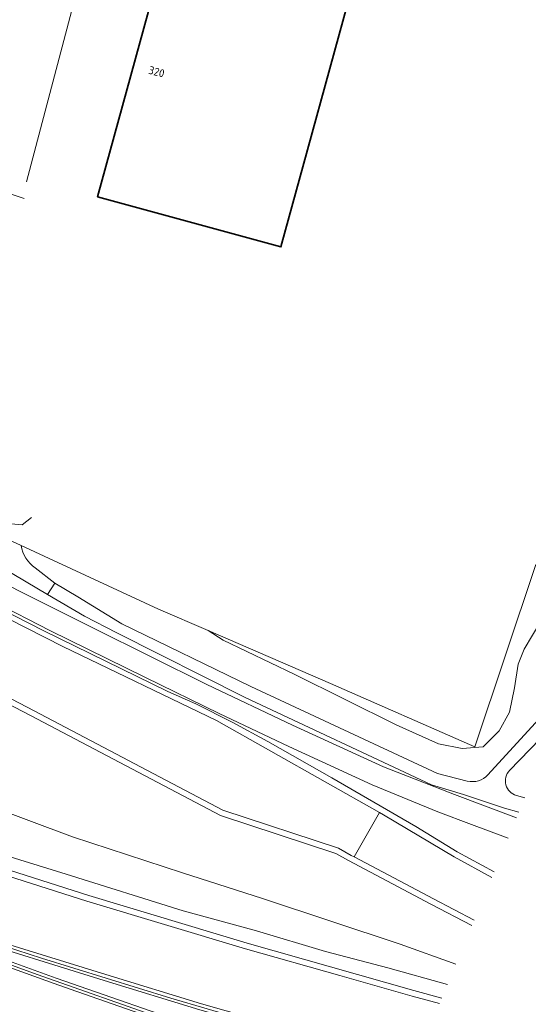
# Model space of a CAD drawing. Extents: x 152761 to 155748, y 459947 to 462743.
# Tile 68 of 256: x 154170 to 154255, y 460502 to 460667. Entities that reach past the tile are written whole.
import ezdxf
from ezdxf.enums import TextEntityAlignment as Align

# ---------------------------------------------------------------- set-up
doc = ezdxf.new("R2010")
doc.units = 0
doc.header["$LTSCALE"] = 0.75
for name, color, linetype, lineweight in [('B-RO-BV-GELEIDECONSTRUCTIE-G', 251, 'CONTINUOUS', 18), ('B-RO-GR-BOS_LOOF-GV', 251, 'CONTINUOUS', 13), ('B-RO-IE-TERREINAFSCHEIDING_KUNSTMATIG_HEKWERK-G', 251, 'IE-TERREINAFSCHEIDING-KUNSTMATIG', 18), ('B-RO-OG-BEBOUWING-GV', 6, 'CONTINUOUS', 35), ('B-RO-OG-BEBOUWING-T18', 1, 'CONTINUOUS', 18), ('B-RO-OG-TERREIN_CULTUURSCHEIDING-GV', 251, 'CONTINUOUS', 18), ('B-RO-OG-WATER_GREPPEL-GV', 251, 'CONTINUOUS', 18), ('B-RO-VH-VERHARDING_ASFALT-GV', 251, 'CONTINUOUS', 18), ('B-RO-VH-VERHARDING_FUNDERING_ZAND-GV', 251, 'CONTINUOUS', 18)]:
    doc.layers.add(name, color=color, linetype=linetype, lineweight=lineweight)
doc.styles.add('NLCS-ISO-M200-T18', font='NLCS-ISO.ttf', dxfattribs={"height": 0.36})
doc.linetypes.add('IE-TERREINAFSCHEIDING-KUNSTMATIG', pattern='A,4,[82,NLCS.SHX,S=0.75,R=90,X=0,Y=0],4,-2', length=10)

msp = doc.modelspace()

# ---------------------------------------------------------------- linework, layer by layer
at = {"layer": 'B-RO-BV-GELEIDECONSTRUCTIE-G', "flags": 128}
for points in [[(154236.745, 460491.236), (154221.071, 460495.614), (154219.784, 460495.933), (154195.436, 460503.116), (154173.821, 460509.781), (154151.047, 460517.156), (154130.803, 460523.836), (154109.411, 460531.323), (154091.802, 460537.488), (154088.002, 460538.897)], [(154087.41, 460538.148), (154091.63, 460536.616), (154109.178, 460530.331), (154130.504, 460522.539), (154150.557, 460515.252), (154173.099, 460507.031), (154194.36, 460499.559), (154225.857, 460488.838), (154235.055, 460485.748)]]:
    msp.add_lwpolyline(points, dxfattribs=at)
at = {"layer": 'B-RO-GR-BOS_LOOF-GV', "flags": 128}
for points in [[(154295.56, 460582.849), (154294.929, 460583.001), (154293.204, 460582.593), (154292.083, 460581.916), (154267.552, 460557.133), (154252.135, 460541.224)], [(154170.408, 460578.845), (154167.419, 460580.228)], [(154165.402, 460579.384), (154163.683, 460579.497), (154163.113, 460577.351), (154167.426, 460575.091), (154174.814, 460570.636), (154176.043, 460572.546), (154172.779, 460575.102)], [(154257.327, 460566.213), (154254.549, 460561.527), (154253.532, 460558.984), (154252.922, 460555.038), (154252.107, 460550.973), (154250.37, 460547.811), (154247.688, 460545.142), (154244.183, 460544.903), (154240.232, 460545.678), (154233.146, 460548.832), (154216.104, 460557.337), (154204.204, 460563.024), (154201.688, 460564.612), (154193.373, 460568.215), (154170.408, 460578.845)], [(154156.199, 460578.203), (154182.612, 460564.949), (154201.497, 460555.606), (154215.814, 460548.808), (154231.009, 460541.792), (154242.927, 460537.185), (154253.293, 460533.298)], [(154253.677, 460534.223), (154251.27, 460534.92), (154244.416, 460537.205), (154239.039, 460538.819), (154207.872, 460553.424), (154186.427, 460564.265), (154180.987, 460567.049), (154174.814, 460570.636), (154167.426, 460575.091)], [(154172.779, 460575.102), (154176.043, 460572.546), (154179.882, 460570.277), (154187.249, 460565.761), (154208.828, 460555.286), (154240.046, 460540.673), (154245.049, 460539.441)], [(154256.514, 460575.683), (154246.317, 460545.135), (154222.138, 460555.75), (154201.688, 460564.612), (154204.204, 460563.024), (154216.104, 460557.337), (154233.146, 460548.832), (154240.232, 460545.678), (154244.183, 460544.903), (154247.688, 460545.142), (154250.37, 460547.811), (154252.107, 460550.973), (154252.922, 460555.038), (154253.532, 460558.984), (154254.549, 460561.527), (154257.327, 460566.213)], [(154248.506, 460540.489), (154260.691, 460553.833)], [(154253.276, 460537.016), (154254.674, 460536.627)]]:
    msp.add_lwpolyline(points, dxfattribs=at)
at = {"layer": 'B-RO-GR-BOS_LOOF-GV'}
for points in [[(154172.779, 460575.102, -0.2064396), (154170.408, 460578.845)], [(154170.408, 460578.845, 0.2064396), (154172.779, 460575.102)], [(154245.049, 460539.441, 0.2748854), (154248.506, 460540.489)], [(154252.135, 460541.224, 0.5691897), (154253.276, 460537.016)]]:
    msp.add_lwpolyline(points, format="xyb", dxfattribs=at)
at = {"layer": 'B-RO-IE-TERREINAFSCHEIDING_KUNSTMATIG_HEKWERK-G', "flags": 128}
for points in [[(154171.318, 460639.753), (154184.6, 460690.033), (154165.421, 460694.085)], [(154151.083, 460643.473), (154170.899, 460636.922)], [(154172.152, 460583.55), (154170.587, 460582.314), (154165.571, 460582.766)]]:
    msp.add_lwpolyline(points, dxfattribs=at)
at = {"layer": 'B-RO-OG-BEBOUWING-GV', "flags": 128}
msp.add_lwpolyline([(154218.313, 460645.085), (154225.77, 460672.357), (154216.041, 460675.017), (154216.738, 460677.171), (154216.438, 460677.249), (154216.871, 460678.825), (154196.892, 460684), (154195.93, 460680.515), (154195.096, 460680.743), (154183.197, 460637.228), (154213.872, 460628.842)], close=True, dxfattribs=at)
at = {"layer": 'B-RO-OG-TERREIN_CULTUURSCHEIDING-GV', "flags": 128}
for points in [[(154249.537, 460524.244), (154243.329, 460527.59), (154236.415, 460531.829), (154222.385, 460539.952), (154211.672, 460546.072), (154205.692, 460549.298), (154199.616, 460552.37), (154194.969, 460554.426), (154174.222, 460564.549), (154154.777, 460574.524), (154150.707, 460576.578), (154129.903, 460587.707), (154128.58, 460588.621), (154127.321, 460589.689), (154126.111, 460590.902), (154125.149, 460592.075), (154124.834, 460592.633)], [(154129.329, 460586.88), (154150.082, 460575.862), (154177.407, 460561.929), (154203.07, 460549.565), (154230.365, 460534.164), (154231.029, 460533.789), (154242.83, 460526.723), (154249.152, 460523.316)], [(154116.596, 460579.436), (154114.788, 460577.176), (154117.101, 460575.429), (154114.341, 460571.749), (154111.308, 460574.055), (154111.36, 460574.36), (154110.636, 460574.954), (154099.607, 460561.277), (154094.27, 460554.649), (154095.119, 460555.195), (154096.698, 460555.724), (154099.966, 460556.112), (154105.929, 460554.421), (154118.059, 460551.166), (154133.576, 460546.537), (154149.186, 460541.48), (154164.365, 460535.576), (154179, 460530.1), (154197.421, 460524.098), (154210.785, 460519.8), (154233.819, 460512.107), (154243.13, 460508.798)], [(154246.187, 460516.167), (154239.391, 460519.711), (154226.121, 460526.734), (154225.635, 460526.991), (154223.479, 460528.222), (154204.175, 460534.575), (154172.581, 460551.21), (154144.527, 460565.796), (154127.159, 460575.013), (154123.881, 460577.544), (154121.885, 460578.565)], [(154245.802, 460515.24), (154238.923, 460518.827), (154225.153, 460526.115), (154223.071, 460527.304), (154203.783, 460533.651), (154172.117, 460550.324), (154144.066, 460564.909), (154126.615, 460574.17), (154123.343, 460576.696), (154121.443, 460577.668)], [(154121.443, 460577.668), (154123.343, 460576.696), (154126.615, 460574.17), (154144.066, 460564.909), (154172.117, 460550.324), (154203.783, 460533.651), (154223.071, 460527.304), (154225.153, 460526.115), (154238.923, 460518.827), (154245.802, 460515.24)], [(154154.777, 460574.524), (154174.222, 460564.549), (154194.969, 460554.426), (154199.616, 460552.37), (154205.692, 460549.298), (154211.672, 460546.072), (154222.385, 460539.952), (154236.415, 460531.829), (154243.329, 460527.59), (154249.537, 460524.244)], [(154251.87, 460529.867), (154245.744, 460532.145), (154240.115, 460534.281), (154229.155, 460538.817), (154215.173, 460545.204), (154203.545, 460550.756), (154191.241, 460556.76), (154175.192, 460564.648), (154156.549, 460574.223)], [(154241.709, 460505.372), (154231.768, 460508.159), (154221.302, 460510.914), (154209.796, 460514.364), (154197.504, 460517.735), (154177.955, 460523.874), (154165.473, 460527.68), (154150.243, 460532.711), (154129.181, 460539.144), (154113.466, 460543.471), (154104.769, 460546.099), (154100.853, 460546.884), (154099.017, 460546.57), (154098.562, 460546.233), (154105.407, 460544.078), (154111.113, 460542.44), (154128.735, 460537.082)], [(154236.94, 460491.871), (154220.776, 460496.412), (154217.091, 460497.447), (154200.584, 460502.12), (154184.584, 460507.031), (154160.162, 460514.57), (154139.889, 460521.21), (154124.709, 460526.467), (154117.169, 460529.078), (154092.725, 460537.779), (154091.968, 460538.021), (154088.661, 460539.08), (154088.369, 460538.303), (154105.929, 460532.017), (154116.838, 460528.134), (154139.57, 460520.262), (154159.859, 460513.617), (154184.29, 460506.075), (154200.301, 460501.161), (154216.82, 460496.485), (154220.312, 460495.504), (154236.646, 460490.916)], [(154235.187, 460486.178), (154226.579, 460489.072), (154219.043, 460491.652), (154201.298, 460497.727), (154176.27, 460506.463), (154151.043, 460515.602), (154134.304, 460521.792), (154129.7, 460523.268), (154105.929, 460532.017), (154088.369, 460538.303), (154088.076, 460537.526), (154088.058, 460537.392), (154090.63, 460536.466), (154104.967, 460531.306), (154129.374, 460522.322), (154133.978, 460520.846), (154150.699, 460514.663), (154175.935, 460505.521), (154178.615, 460504.585), (154200.971, 460496.782), (154226.258, 460488.125), (154234.893, 460485.222)], [(154243.13, 460508.798), (154233.819, 460512.107), (154210.785, 460519.8), (154197.421, 460524.098), (154179, 460530.1), (154164.365, 460535.576)], [(154236.646, 460490.916), (154220.312, 460495.504), (154216.82, 460496.485), (154200.301, 460501.161), (154184.29, 460506.075), (154159.859, 460513.617), (154139.57, 460520.262), (154116.838, 460528.134), (154105.929, 460532.017), (154129.7, 460523.268), (154134.304, 460521.792), (154151.043, 460515.602), (154176.27, 460506.463), (154201.298, 460497.727), (154219.043, 460491.652), (154226.579, 460489.072), (154235.187, 460486.178)], [(154144.608, 460531.181), (154153.583, 460528.19), (154181.421, 460519.32), (154207.941, 460511.352), (154223.713, 460506.869), (154235.853, 460503.419), (154240.388, 460502.187)], [(154144.925, 460532.13), (154153.893, 460529.141), (154181.717, 460520.275), (154208.222, 460512.312), (154236.121, 460504.383), (154240.774, 460503.119)], [(154240.774, 460503.119), (154236.121, 460504.383), (154208.222, 460512.312), (154181.717, 460520.275), (154153.893, 460529.141), (154144.925, 460532.13)], [(154165.473, 460527.68), (154177.955, 460523.874), (154197.504, 460517.735), (154209.796, 460514.364), (154221.302, 460510.914), (154231.768, 460508.159), (154241.709, 460505.372)]]:
    msp.add_lwpolyline(points, dxfattribs=at)
at = {"layer": 'B-RO-OG-WATER_GREPPEL-GV', "flags": 128}
msp.add_lwpolyline([(154253.293, 460533.298), (154242.927, 460537.185), (154231.009, 460541.792), (154215.814, 460548.808), (154201.497, 460555.606), (154182.612, 460564.949), (154156.199, 460578.203), (154132.344, 460590.003), (154130.074, 460591.154), (154129.89, 460591.18), (154129.137, 460591.289), (154128.398, 460590.924), (154128.537, 460589.881), (154131.052, 460588.31), (154139.008, 460583.478), (154156.549, 460574.223), (154175.192, 460564.648), (154191.241, 460556.76), (154203.545, 460550.756), (154215.173, 460545.204), (154229.155, 460538.817), (154240.115, 460534.281), (154245.744, 460532.145), (154251.87, 460529.867)], dxfattribs=at)
at = {"layer": 'B-RO-VH-VERHARDING_ASFALT-GV', "flags": 128}
msp.add_lwpolyline([(154230.365, 460534.164), (154203.07, 460549.565), (154177.407, 460561.929), (154150.082, 460575.862), (154144.527, 460565.796), (154172.581, 460551.21), (154204.175, 460534.575), (154223.479, 460528.222), (154225.635, 460526.991), (154226.121, 460526.734)], close=True, dxfattribs=at)
for points in [[(154128.456, 460536.122), (154128.091, 460536.233), (154110.83, 460541.481), (154105.119, 460543.12), (154098.228, 460545.294), (154091.968, 460538.021), (154092.725, 460537.779), (154117.169, 460529.078), (154124.709, 460526.467), (154139.889, 460521.21), (154160.162, 460514.57), (154184.584, 460507.031), (154200.584, 460502.12), (154217.091, 460497.447), (154220.776, 460496.412)], [(154234.893, 460485.222), (154226.258, 460488.125), (154200.971, 460496.782), (154178.615, 460504.585), (154175.935, 460505.521), (154150.699, 460514.663), (154133.978, 460520.846), (154129.374, 460522.322), (154104.967, 460531.306), (154090.63, 460536.466), (154084.313, 460529.128)], [(154249.152, 460523.316), (154242.83, 460526.723), (154231.029, 460533.789), (154230.365, 460534.164), (154226.121, 460526.734), (154239.391, 460519.711), (154246.187, 460516.167)], [(154240.388, 460502.187), (154235.853, 460503.419), (154223.713, 460506.869), (154207.941, 460511.352), (154181.421, 460519.32), (154153.583, 460528.19), (154144.608, 460531.181)]]:
    msp.add_lwpolyline(points, dxfattribs=at)
at = {"layer": 'B-RO-VH-VERHARDING_FUNDERING_ZAND-GV', "flags": 128}
for points in [[(154310.067, 460601.357), (154300.619, 460595.511), (154282.216, 460577.15), (154263.559, 460556.974), (154260.691, 460553.833), (154248.506, 460540.489)], [(154252.135, 460541.224), (154267.552, 460557.133), (154292.083, 460581.916), (154293.211, 460583.056)], [(154245.049, 460539.441), (154240.046, 460540.673), (154208.828, 460555.286), (154187.249, 460565.761), (154179.882, 460570.277), (154176.043, 460572.546), (154174.814, 460570.636), (154180.987, 460567.049), (154186.427, 460564.265), (154207.872, 460553.424), (154239.039, 460538.819), (154244.416, 460537.205), (154251.27, 460534.92), (154253.677, 460534.223)], [(154254.674, 460536.627), (154253.276, 460537.016)]]:
    msp.add_lwpolyline(points, dxfattribs=at)
at = {"layer": 'B-RO-VH-VERHARDING_FUNDERING_ZAND-GV'}
for points in [[(154248.506, 460540.489, -0.2748854), (154245.049, 460539.441)], [(154253.276, 460537.016, -0.5691897), (154252.135, 460541.224)]]:
    msp.add_lwpolyline(points, format="xyb", dxfattribs=at)

# ---------------------------------------------------------------- texts
at = {"layer": 'B-RO-OG-BEBOUWING-T18', "style": 'NLCS-ISO-M200-T18'}
msp.add_text('320', height=1.35, rotation=344.7, dxfattribs=at).set_placement((154193.065, 460658.15), align=Align.MIDDLE)

doc.saveas('drawing.dxf')
